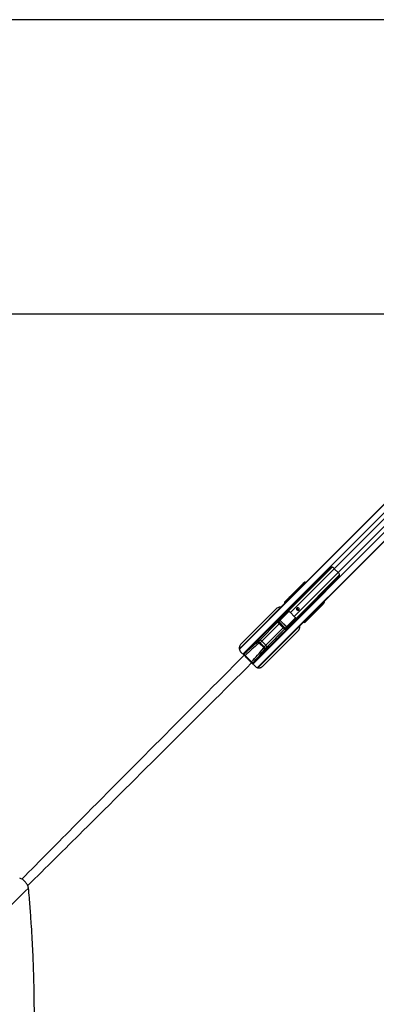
# Model space of a CAD drawing. Header units: millimetres. Extents: x 20 to 19305, y 40 to 15632.
# Tile 63 of 114: x 4544 to 5838, y 12038 to 15604. Entities that reach past the tile are written whole.
import ezdxf

# ---------------------------------------------------------------- set-up
doc = ezdxf.new("R2010")
doc.units = ezdxf.units.MM
doc.layers.add('COMPONENT_GEOMETRY', color=7, linetype='Continuous')
doc.styles.add('SLDTEXTSTYLE1', font='TXT', dxfattribs={"width": 0.75})
doc.dimstyles.new('SLDDIMSTYLE0', dxfattribs={"dimtxt": 150, "dimasz": 6.604, "dimexe": 0, "dimexo": 0.0625, "dimgap": 37.5, "dimtad": 0, "dimtih": 1, "dimtoh": 1, "dimdec": 0, "dimlfac": 0.5, "dimrnd": 1e-09, "dimzin": 12, "dimdsep": 46, "dimtxsty": 'SLDTEXTSTYLE1', "dimsah": 1, "dimcen": 0.09, "dimadec": 0, "dimazin": 3, "dimtfac": 1, "dimtdec": 0, "dimtofl": 0, "dimtmove": 0, "dimatfit": 3, "dimfxl": 1, "dimfrac": 2, "dimtolj": 1, "dimtzin": 12, "dimarcsym": 0})

# ---------------------------------------------------------------- blocks, each defined once
blk = doc.blocks.new('_D_1')
at = {"layer": 'COMPONENT_GEOMETRY', "color": 7, "ltscale": 2}
for p, q in [((5874.4, 15603.6), (730.9, 15603.6)), ((737.2, 15603.6), (737.2, 12620.7)), ((737.2, 9399.7), (737.2, 12382.6)), ((4049.4, 9399.7), (730.9, 9399.7))]:
    blk.add_line(p, q, dxfattribs=at)
for points in [[(737.2, 15603.6), (736.2, 15597), (738.2, 15597)], [(737.2, 9399.7), (738.2, 9406.3), (736.2, 9406.3)]]:
    blk.add_solid(points, dxfattribs=at)
at = {"layer": 'COMPONENT_GEOMETRY', "color": 7, "ltscale": 2, "insert": (515.5, 12576), "char_height": 150, "attachment_point": 1, "style": 'SLDTEXTSTYLE1'}
blk.add_mtext('3102', dxfattribs=at)

msp = doc.modelspace()

# ---------------------------------------------------------------- linework, layer by layer
at = {"color": 8, "linetype": 'Continuous', "lineweight": 25, "ltscale": 2}
for p, q in [((6551.47, 14534.14), (5341.11, 13323.78)), ((6568.58, 14520.72), (5353.93, 13306.06)), ((6550.96, 14534.65), (5560.48, 13544.16)), ((6604.36, 14484.94), (5389.71, 13270.28)), ((6617.79, 14467.82), (5407.16, 13257.19)), ((6618.29, 14467.31), (5632.67, 13481.69)), ((6520.13, 14450.4), (5685.18, 13615.46)), ((6534.05, 14436.48), (5699.11, 13601.53)), ((5677.2, 13620.64), (5519.32, 13462.76)), ((5685.18, 13615.46), (5525.96, 13456.24)), ((5699.11, 13601.53), (5539.88, 13442.31)), ((5704.29, 13593.55), (5546.41, 13435.67)), ((5573.07, 13557.3), (5571.54, 13558.67)), ((5573.78, 13560.15), (5574.91, 13559.14)), ((5554.18, 13537.86), (5340.93, 13324.61)), ((5508.66, 13495.94), (5508.74, 13496.02)), ((5508.99, 13494.16), (5509.46, 13494.62)), ((5509.27, 13493.88), (5509.74, 13494.34)), ((5509.36, 13493.63), (5509.37, 13493.61)), ((5516.98, 13501.21), (5515.79, 13502.63)), ((5516.38, 13503.5), (5515.85, 13502.97)), ((5516.06, 13502.78), (5517.19, 13501.42)), ((5516.57, 13503.94), (5516.64, 13504.02)), ((5516.9, 13502.15), (5517.36, 13502.62)), ((5517.36, 13502.62), (5517.87, 13502.11)), ((5518.93, 13503.16), (5518.42, 13503.67)), ((5519.31, 13504.57), (5519.82, 13504.06)), ((5527.21, 13511.44), (5525.84, 13513.09)), ((5526.1, 13513.23), (5527.42, 13511.65)), ((5642.31, 13487.89), (5640.95, 13489.42)), ((5642.79, 13491.26), (5643.79, 13490.14)), ((5620.31, 13469.34), (5407.96, 13256.98)), ((5489.15, 13429.57), (5521.03, 13461.45)), ((5521.4, 13461.12), (5489.39, 13429.11)), ((5515.76, 13463.07), (5514.76, 13461.76)), ((5596.73, 13442.19), (5595.09, 13443.56)), ((5595.3, 13443.77), (5596.88, 13442.45)), ((5479.59, 13421.39), (5414.91, 13356.72)), ((5485.12, 13415.86), (5422.11, 13352.85)), ((5479.52, 13421.46), (5481.4, 13423.34)), ((5512.76, 13405.74), (5544.82, 13437.81)), ((5545.13, 13437.41), (5513.22, 13405.5)), ((5546.16, 13435.78), (5545.3, 13434.72)), ((5577.26, 13425.73), (5577.27, 13425.71)), ((5577.99, 13426.09), (5577.53, 13425.62)), ((5578.27, 13425.81), (5577.81, 13425.34)), ((5586.28, 13432.14), (5584.86, 13433.33)), ((5585.07, 13433.54), (5586.42, 13432.41)), ((5585.76, 13434.22), (5586.27, 13433.71)), ((5585.8, 13433.25), (5586.27, 13433.71)), ((5586.62, 13432.2), (5587.15, 13432.73)), ((5587.32, 13434.77), (5586.81, 13435.28)), ((5587.71, 13436.18), (5588.22, 13435.67)), ((5499.51, 13401.47), (5436.5, 13338.46)), ((5505.04, 13395.94), (5440.37, 13331.27)), ((5505.11, 13395.87), (5506.99, 13397.75)), ((5358, 13306.39), (5355.76, 13304.23)), ((5390.03, 13274.36), (5387.88, 13272.12))]:
    msp.add_line(p, q, dxfattribs=at)
at = {"color": 7, "linetype": 'Continuous', "lineweight": 25, "ltscale": 2}
for p, q in [((6618.57, 14467.04), (5648.46, 13496.93)), ((6307.05, 14291.29), (5575.65, 13559.89)), ((5668.36, 13617.95), (5355.2, 13304.79)), ((5699.11, 13601.53), (5685.18, 13615.46)), ((5388.44, 13271.56), (5701.59, 13584.71)), ((5569.44, 13559.33), (5505.78, 13495.67)), ((5507.53, 13496.99), (5569.9, 13559.36)), ((5571.54, 13558.67), (5526.1, 13513.23)), ((5571.36, 13555.6), (5558.75, 13542.99)), ((5575.65, 13559.89), (5571.36, 13555.6)), ((5573.73, 13562.92), (5574.97, 13563.86)), ((5575.03, 13561.09), (5573.78, 13560.15)), ((5574.97, 13563.86), (5577.64, 13566.52)), ((5575.18, 13564.66), (5577.64, 13566.52)), ((5556.59, 13540.83), (5340.83, 13325.07)), ((5554.18, 13537.86), (5553.93, 13537.49)), ((5560.48, 13544.16), (5554.18, 13537.86)), ((5555.96, 13539.3), (5560.48, 13544.16)), ((5558.75, 13542.99), (5556.59, 13540.83)), ((5505.78, 13495.67), (5507.53, 13496.99)), ((5511.88, 13499.98), (5508.67, 13495.95)), ((5511.95, 13500.06), (5508.74, 13496.02)), ((5508.74, 13496.02), (5509.73, 13497.02)), ((5508.99, 13494.16), (5509.27, 13493.88)), ((5509.27, 13493.88), (5509.47, 13493.7)), ((5510.43, 13495.6), (5509.46, 13494.62)), ((5509.46, 13494.62), (5509.74, 13494.34)), ((5509.73, 13497.02), (5514.3, 13502.53)), ((5509.74, 13494.34), (5510.71, 13495.32)), ((5510.43, 13495.6), (5511.33, 13496.49)), ((5510.71, 13495.32), (5510.43, 13495.6)), ((5510.71, 13495.32), (5511.61, 13496.21)), ((5515.79, 13502.63), (5511.1, 13496.97)), ((5511.33, 13496.49), (5511.61, 13496.21)), ((5521.33, 13509.91), (5516.57, 13503.94)), ((5521.43, 13510.03), (5516.64, 13504.02)), ((5516.64, 13504.02), (5517.72, 13505.09)), ((5516.9, 13502.15), (5517.41, 13501.64)), ((5518.42, 13503.67), (5517.36, 13502.62)), ((5517.72, 13505.09), (5524.41, 13513.17)), ((5519.31, 13504.57), (5518.42, 13503.67)), ((5525.79, 13513.14), (5519.09, 13505.05)), ((5521.43, 13510.03), (5521.34, 13509.9)), ((5642.98, 13485.79), (5579.32, 13422.13)), ((5643.01, 13486.25), (5580.64, 13423.88)), ((5596.88, 13442.45), (5642.31, 13487.89)), ((5632.67, 13481.69), (5620.23, 13470.1)), ((5631.47, 13479.94), (5625.44, 13473.91)), ((5632.67, 13481.69), (5628.36, 13477.38)), ((5636.64, 13485.11), (5631.47, 13479.94)), ((5644.15, 13492.62), (5636.64, 13485.11)), ((5643.79, 13490.14), (5644.73, 13491.38)), ((5648.46, 13496.93), (5644.15, 13492.62)), ((5647.5, 13491.32), (5646.57, 13490.08)), ((5650.17, 13494), (5647.5, 13491.32)), ((5648.31, 13491.53), (5650.17, 13494)), ((5474.74, 13470.02), (5346.5, 13341.78)), ((5623.29, 13471.76), (5408.4, 13256.86)), ((5479.79, 13427.46), (5513.76, 13461.35)), ((5516.35, 13461.11), (5481.65, 13426.49)), ((5483.84, 13426.48), (5518.33, 13460.97)), ((5498.39, 13447.31), (5484.29, 13433.25)), ((5518.82, 13460.04), (5484.33, 13425.55)), ((5512.07, 13460.97), (5511.8, 13461.24)), ((5516.12, 13461.84), (5518.37, 13461.65)), ((5539.88, 13442.31), (5525.96, 13456.24)), ((5618.41, 13468.08), (5620.31, 13469.34)), ((5622.47, 13471.49), (5620.31, 13469.34)), ((5628.36, 13477.38), (5620.98, 13470.51)), ((5620.98, 13470.51), (5622.47, 13471.49)), ((5628.36, 13477.38), (5622.47, 13471.49)), ((5625.44, 13473.91), (5623.29, 13471.76)), ((5483.78, 13432.66), (5452.07, 13400.95)), ((5483.84, 13432.73), (5479.38, 13427)), ((5479.52, 13421.46), (5505.11, 13395.87)), ((5484.29, 13433.25), (5479.79, 13427.46)), ((5481.4, 13423.34), (5506.99, 13397.75)), ((5483.92, 13423.81), (5483.49, 13423.39)), ((5507.03, 13399.85), (5483.49, 13423.39)), ((5489.09, 13428.12), (5483.92, 13423.81)), ((5483.92, 13423.81), (5507.46, 13400.27)), ((5484.33, 13425.55), (5489.15, 13429.57)), ((5489.3, 13428.33), (5489.09, 13428.12)), ((5511.77, 13405.44), (5489.09, 13428.12)), ((5489.3, 13428.33), (5511.98, 13405.65)), ((5509.2, 13400.68), (5543.69, 13435.17)), ((5544.62, 13434.69), (5510.13, 13400.2)), ((5510.14, 13398), (5544.76, 13432.7)), ((5545, 13430.11), (5511.11, 13396.15)), ((5530.96, 13414.74), (5516.89, 13400.64)), ((5544.89, 13428.15), (5544.62, 13428.42)), ((5577.53, 13425.62), (5577.81, 13425.34)), ((5578.96, 13427.06), (5577.99, 13426.09)), ((5577.99, 13426.09), (5578.27, 13425.81)), ((5578.27, 13425.81), (5579.24, 13426.78)), ((5579.86, 13427.96), (5578.96, 13427.06)), ((5579.24, 13426.78), (5578.96, 13427.06)), ((5580.14, 13427.68), (5579.24, 13426.78)), ((5580.64, 13423.88), (5579.32, 13422.13)), ((5579.6, 13425.02), (5583.62, 13428.23)), ((5579.67, 13425.09), (5579.6, 13425.02)), ((5579.67, 13425.09), (5583.71, 13428.3)), ((5580.66, 13426.08), (5579.67, 13425.09)), ((5579.86, 13427.96), (5580.14, 13427.68)), ((5580.62, 13427.45), (5586.28, 13432.14)), ((5586.18, 13430.66), (5580.66, 13426.08)), ((5585.29, 13433.76), (5585.8, 13433.25)), ((5586.27, 13433.71), (5587.32, 13434.77)), ((5587.32, 13434.77), (5588.22, 13435.67)), ((5587.59, 13432.93), (5593.57, 13437.69)), ((5587.59, 13432.93), (5587.66, 13432.99)), ((5587.66, 13432.99), (5593.68, 13437.78)), ((5588.74, 13434.07), (5587.66, 13432.99)), ((5588.7, 13435.44), (5596.78, 13442.15)), ((5596.81, 13440.77), (5588.74, 13434.07)), ((5593.57, 13437.69), (5593.68, 13437.78)), ((5437.62, 13386.5), (5398.88, 13347.76)), ((5426.13, 13262.15), (5554.37, 13390.39)), ((5484.6, 13368.43), (5516.31, 13400.13)), ((5507.46, 13400.27), (5507.03, 13399.85)), ((5507.46, 13400.27), (5511.77, 13405.44)), ((5513.22, 13405.5), (5509.2, 13400.68)), ((5510.65, 13395.73), (5516.38, 13400.19)), ((5511.11, 13396.15), (5516.89, 13400.64)), ((5511.98, 13405.65), (5511.77, 13405.44)), ((5355.7, 13304.29), (5401.53, 13350.13)), ((5407.7, 13349.51), (5414.91, 13356.72)), ((5414.38, 13345.12), (5416.63, 13347.38)), ((5428.77, 13330.74), (5414.38, 13345.12)), ((5416.63, 13347.38), (5422.11, 13352.85)), ((5416.63, 13347.38), (5431.02, 13332.99)), ((5422.11, 13352.85), (5436.5, 13338.46)), ((5431.02, 13332.99), (5436.5, 13338.46)), ((5431.41, 13315.23), (5470.15, 13353.98)), ((5346.5, 13313.49), (5358.24, 13301.75)), ((5361.48, 13301.38), (5385.03, 13277.83)), ((5387.94, 13272.05), (5433.78, 13317.89)), ((5428.77, 13330.74), (5431.02, 13332.99)), ((5433.16, 13324.06), (5440.37, 13331.27)), ((5385.4, 13274.59), (5397.85, 13262.15))]:
    msp.add_line(p, q, dxfattribs=at)
at = {"color": 7, "linetype": 'Continuous', "lineweight": 25, "ltscale": 2, "flags": 128}
for points in [[(6535.83, 14536.92), (5962.48, 14536.89), (5333.11, 14536.86), (4692.52, 14536.84), (4051.92, 14536.84)], [(5556.39, 13465.68), (5557.4, 13467.22), (5557.71, 13469.06), (5557.28, 13470.93), (5556.18, 13472.53), (5554.58, 13473.63), (5552.71, 13474.06), (5550.86, 13473.75), (5549.32, 13472.75), (5548.32, 13471.21), (5548.01, 13469.36), (5548.44, 13467.49), (5549.54, 13465.89), (5551.14, 13464.79), (5553.01, 13464.36), (5554.85, 13464.67), (5556.39, 13465.68)], [(5445.02, 13393.56), (5445.05, 13393.59), (5447.96, 13396.64), (5450.42, 13399.24), (5452.08, 13400.96), (5452.69, 13401.51), (5452.15, 13400.83), (5450.51, 13399.06), (5449.35, 13397.85), (5448, 13396.49), (5446.53, 13395.03), (5444.98, 13393.52), (5441.93, 13390.61), (5439.33, 13388.15), (5437.62, 13386.5), (5437.62, 13386.5)], [(5470.15, 13353.98), (5470.15, 13353.98), (5471.81, 13355.69), (5474.26, 13358.29), (5477.18, 13361.34), (5478.69, 13362.89), (5480.14, 13364.36), (5481.5, 13365.7), (5482.71, 13366.87), (5484.48, 13368.5), (5485.15, 13369.04), (5484.6, 13368.43), (5484.6, 13368.43)]]:
    msp.add_lwpolyline(points, dxfattribs=at)
at = {"color": 7, "linetype": 'Continuous', "lineweight": 25, "ltscale": 4}
for centre, radius, start, end in [((5653.68, 13584.05), 44.48, 44.91701, 52.2174), ((5667.7, 13570.04), 44.48, 37.7826, 45.08299), ((5570.11, 13557.59), 1.79, 37.06255, 96.71611), ((5575.17, 13561.56), 1.98, 136.71804, 225.53722), ((5576.41, 13562.5), 1.98, 136.71804, 225.53722), ((5570.02, 13527.42), 18.97, 135.04205, 146.63391), ((5572.17, 13529.59), 18.96, 135.04062, 146.5012), ((5510.39, 13496.29), 0.98, 43.84159, 132.60746), ((5511.86, 13500.28), 0.237, 231.60559, 292.6194), ((5514.21, 13502.73), 0.222, 233.45025, 294.03615), ((5514.77, 13503.78), 1.34, 310.97094, 322.92229), ((5515.52, 13503.46), 0.878, 288.39776, 308.24261), ((5518.38, 13504.37), 0.98, 43.84159, 132.60746), ((5521.35, 13510.18), 0.178, 240.82905, 298.86446), ((5524.33, 13513.3), 0.161, 245.16082, 301.16039), ((5525.59, 13513.9), 0.796, 284.95016, 307.21236), ((5525.56, 13513.92), 0.878, 288.39776, 308.24261), ((5641.24, 13486.46), 1.79, 353.28389, 52.93745), ((5645.21, 13491.52), 1.98, 224.46278, 313.28196), ((5646.15, 13492.77), 1.98, 224.46278, 313.28196), ((5515.07, 13461.23), 0.618, 119.68669, 153.40952), ((5514.87, 13461.05), 1.48, 2.45616, 32.46435), ((5516.42, 13461.4), 1.96, 347.3695, 7.26925), ((5517.72, 13460.06), 1.1, 359.03324, 55.99224), ((5518.04, 13460.69), 1.01, 320.15341, 71.30529), ((5567.72, 13498.05), 59.1, 219.54783, 225.03629), ((5554.23, 13470.59), 5.05, 147.85467, 302.14533), ((5553.85, 13470.5), 3.27, 80.87202, 228.67567), ((5554.13, 13470.23), 3.27, 221.86542, 8.5869), ((5609.88, 13485.18), 18.97, 303.36609, 314.95795), ((5612.04, 13487.34), 18.97, 303.36609, 314.95795), ((5479.83, 13425.27), 2.2, 33.96086, 90.86869), ((5483.23, 13425.57), 1.1, 359.03324, 55.99224), ((5489.7, 13429.56), 0.549, 179.03324, 235.99224), ((5581.7, 13484.07), 59.1, 224.96371, 230.45217), ((5544.34, 13434.39), 1.01, 18.69471, 129.84659), ((5543.71, 13434.07), 1.1, 34.00776, 90.96676), ((5545.05, 13432.77), 1.96, 82.73075, 102.6305), ((5544.7, 13431.23), 1.48, 57.53565, 87.54384), ((5544.88, 13431.42), 0.618, 296.59048, 330.31331), ((5579.94, 13426.75), 0.98, 317.39254, 46.15841), ((5583.93, 13428.21), 0.237, 157.3806, 218.39441), ((5586.38, 13430.57), 0.222, 155.96385, 216.54975), ((5587.11, 13431.87), 0.878, 141.75739, 161.60224), ((5587.43, 13431.13), 1.34, 127.07771, 139.02906), ((5588.02, 13434.73), 0.98, 317.39254, 46.15841), ((5593.83, 13437.7), 0.178, 151.13554, 209.17095), ((5597.57, 13441.91), 0.878, 141.75739, 161.60224), ((5597.55, 13441.94), 0.796, 142.78764, 165.04984), ((5596.95, 13440.68), 0.161, 148.83961, 204.83918), ((5509.22, 13399.58), 1.1, 34.00776, 90.96676), ((5508.91, 13396.18), 2.2, 359.13131, 56.03914), ((5513.21, 13406.05), 0.549, 214.00776, 270.96676), ((5423.27, 13323.09), 34.66, 103.95922, 140.55938), ((5424.1, 13321.2), 36.69, 104.49946, 127.95423), ((5421.75, 13354.55), 14.92, 199.71769, 223.07071), ((5414.13, 13346.65), 10.1, 37.87112, 85.57307), ((5430.3, 13330.49), 10.1, 4.42693, 52.12888), ((5368.75, 13310.14), 11.39, 199.25844, 230.26642), ((5364.18, 13312.36), 1, 62.4576, 135), ((5438.19, 13338.1), 14.92, 226.92929, 250.28231), ((5406.98, 13339.47), 34.39, 309.29186, 346.18954), ((5404.85, 13340.45), 36.69, 322.04577, 345.50054), ((5393.79, 13285.11), 11.39, 219.73358, 250.74156), ((5396, 13280.54), 1, 315, 27.5424)]:
    msp.add_arc(centre, radius, start, end, dxfattribs=at)
at = {"color": 8, "linetype": 'Continuous', "lineweight": 25, "ltscale": 4}
for centre, radius, start, end in [((5507.75, 13495.32), 1.68, 40.11369, 97.3551), ((5517.63, 13485.3), 11.74, 134.84469, 138.74924), ((5568.95, 13433.99), 11.74, 311.25076, 315.15531), ((5578.97, 13424.1), 1.68, 352.6449, 49.88631)]:
    msp.add_arc(centre, radius, start, end, dxfattribs=at)
at = {"color": 7, "linetype": 'Continuous', "lineweight": 25, "ltscale": 4}
for centre, major_axis, ratio, start_param, end_param in [((5684.5, 13442.46), (221.5, 221.5), 0.5107684, 1.5707963, 1.6398026), ((5688.79, 13446.75), (221.5, 221.5), 0.5107684, 1.5707963, 1.6406095), ((5571.17, 13560.66), (4.33, 4.18), 0.0438581, 0.3439498, 1.939496), ((5571.05, 13560.25), (2.88, 2.79), 0.0438581, 0.3439498, 1.939496), ((5572.44, 13558.81), (1.57, 1.28), 0.2462972, 0.3800283, 1.9755744), ((5581.82, 13562.22), (4.24, -4.24), 0.3295798, 2.0395283, 3.0955894), ((5555.55, 13539.1), (1.68, 1.76), 0.0656844, 2.7914656, 4.8889634), ((5508.8, 13492.98), (3.69, -1.73), 0.9084912, 2.8237982, 4.3957505), ((5510.43, 13494.21), (3.27, -2.34), 0.932843, 2.9867722, 4.5587245), ((5509.81, 13494.97), (1.06, -1.06), 0.3305965, 3.1764992, 4.712389), ((5510.8, 13495.97), (1.06, -1.06), 0.3524771, 3.1764992, 4.712389), ((5511.46, 13496.63), (0.354, -0.354), 0.3743577, 3.1764992, 4.712389), ((5465.9, 13452.54), (71.32, 74.15), 0.0006481, 5.4092127, 5.4533618), ((5466.26, 13452.19), (70.97, 74.51), 0.0008516, 5.4109204, 5.4550695), ((5514.8, 13501.57), (0.83, 1.22), 0.6768411, 6.0573316, 6.2513323), ((5514.74, 13501.39), (1.06, 1.62), 0.7727027, 6.0539511, 6.2479518), ((5517.71, 13502.97), (1.06, -1.06), 0.3305965, 3.1764992, 4.712389), ((5518.79, 13504.05), (1.06, -1.06), 0.3524771, 3.1764992, 4.712389), ((5519.45, 13504.7), (0.354, -0.354), 0.3743577, 3.1764992, 4.712389), ((5465.9, 13452.54), (71.32, 74.15), 0.0006481, 5.6002556, 5.6700895), ((5466.26, 13452.19), (70.97, 74.51), 0.0008516, 5.6019633, 5.6717972), ((5527.03, 13513.66), (1.77, -1.77), 0.5087004, 4.5118264, 4.5378561), ((5527.36, 13513.99), (1.41, -1.41), 0.7241758, 4.5118264, 4.5378561), ((5531.01, 13605.76), (222.39, 222.39), 0.5087356, 4.6425758, 4.712389), ((5535.32, 13610.06), (222.39, 222.39), 0.5087356, 4.6425758, 4.712389), ((5642.46, 13488.8), (1.28, 1.57), 0.2462972, 4.3076109, 5.903157), ((5644.31, 13487.52), (4.18, 4.33), 0.0438581, 4.3436893, 5.9392355), ((5643.9, 13487.41), (2.79, 2.88), 0.0438581, 4.3436893, 5.9392355), ((5645.87, 13498.17), (-4.24, 4.24), 0.3295798, 3.1875959, 4.243657), ((5479.06, 13430.6), (192.03, 191.31), 0.0067039, 4.8065492, 4.8845862), ((5515.41, 13453.68), (5.76, 5.76), 0.8205601, 0.4800861, 0.7564561), ((5579.04, 13508.15), (84.02, 68.6), 0.0107882, 2.3218814, 2.3610846), ((5620.03, 13469.7), (1.76, 1.68), 0.0656844, 1.3963176, 3.4917197), ((5482.55, 13424.57), (2.8, 3.2), 0.9399897, 1.4841326, 3.0830343), ((5483.02, 13425.03), (1.51, 1.79), 0.8534878, 1.4707385, 3.0696403), ((5485.31, 13425.12), (1.89, 1.66), 0.7960113, 1.6519995, 3.1931135), ((5485.08, 13424.89), (1.2, 1.04), 0.6306565, 1.6531679, 3.1942819), ((5487.03, 13430.32), (3.02, 3.58), 0.8534878, 1.4707385, 1.617673), ((5489.87, 13428.88), (0.811, 0.731), 0.9160627, 1.6419372, 3.1830512), ((5489.76, 13428.77), (0.472, 0.414), 0.7960113, 1.6519995, 3.1931135), ((5514.25, 13395.41), (191.31, 192.03), 0.0067039, 1.3986212, 1.4766361), ((5591.8, 13495.39), (68.6, 84.02), 0.0107882, 3.9221007, 3.9613039), ((5537.33, 13431.76), (5.76, 5.76), 0.8205601, 5.5267292, 5.8030992), ((5576.63, 13425.15), (-1.73, 3.69), 0.9084912, 1.8874348, 3.4593871), ((5577.86, 13426.78), (-2.34, 3.27), 0.932843, 1.7244608, 3.2964131), ((5578.62, 13426.16), (1.06, -1.06), 0.3305965, 4.712389, 6.2482787), ((5579.62, 13427.15), (1.06, -1.06), 0.3524771, 4.712389, 6.2482787), ((5580.27, 13427.81), (0.354, -0.354), 0.3743577, 4.712389, 6.2482787), ((5535.84, 13382.61), (74.51, 70.97), 0.0008516, 0.8281158, 0.8722649), ((5536.19, 13382.26), (74.15, 71.32), 0.0006481, 0.8298235, 0.8739726), ((5586.62, 13434.07), (1.06, -1.06), 0.3305965, 4.712389, 6.2482787), ((5585.22, 13431.15), (1.22, 0.83), 0.6768411, 0.031853, 0.2258537), ((5585.04, 13431.09), (1.62, 1.06), 0.7727027, 0.0352335, 0.2292342), ((5587.69, 13435.14), (1.06, -1.06), 0.3524771, 4.712389, 6.2482787), ((5588.35, 13435.8), (0.354, -0.354), 0.3743577, 4.712389, 6.2482787), ((5535.84, 13382.61), (74.51, 70.97), 0.0008516, 0.6113881, 0.681222), ((5536.19, 13382.26), (74.15, 71.32), 0.0006481, 0.6130958, 0.6829297), ((5597.31, 13443.38), (1.77, -1.77), 0.5087004, 4.8869219, 4.9129515), ((5597.64, 13443.71), (1.41, -1.41), 0.7241758, 4.8869219, 4.9129515), ((5508.21, 13398.9), (3.2, 2.8), 0.9399897, 3.200151, 4.7990528), ((5508.68, 13399.37), (1.79, 1.51), 0.8534878, 3.213545, 4.8124468), ((5508.77, 13401.66), (1.66, 1.89), 0.7960113, 3.0900718, 4.6311858), ((5508.53, 13401.43), (1.04, 1.2), 0.6306565, 3.0889034, 4.6300174), ((5512.53, 13406.23), (0.731, 0.811), 0.9160627, 3.1001341, 4.6412481), ((5512.41, 13406.11), (0.414, 0.472), 0.7960113, 3.0900718, 4.6311858), ((5513.97, 13403.38), (3.58, 3.02), 0.8534878, 4.6655123, 4.8124468), ((5503.26, 13127.36), (305, 305), 0.5324147, 1.3617427, 1.5154062), ((5502.58, 13126.68), (303.43, 303.43), 0.5211931, 1.3617427, 1.5154062), ((5412.35, 13343.09), (-5.66, 5.66), 0.7578134, 4.712389, 6.0741317), ((5411.67, 13342.41), (2.71, 2.71), 0.5211931, 0, 1.3617427), ((5210.33, 13418.93), (303.43, 303.43), 0.5211931, 4.7677791, 4.9214426), ((5211.01, 13419.61), (305, 305), 0.5324147, 4.7677791, 4.9214426), ((5426.06, 13328.02), (2.71, 2.71), 0.5211931, 4.9214426, 6.2831853), ((5426.74, 13328.7), (-5.66, 5.66), 0.7578134, 3.3506463, 4.712389)]:
    msp.add_ellipse(centre, major_axis=major_axis, ratio=ratio, start_param=start_param, end_param=end_param, dxfattribs=at)
at = {"color": 8, "linetype": 'Continuous', "lineweight": 25, "ltscale": 4}
for centre, major_axis, ratio, start_param, end_param in [((5579.14, 13559.55), (-4.24, 4.24), 0.3295099, 5.1803848, 6.237318), ((5577.81, 13558.22), (2.83, -2.83), 0.3295798, 2.3137493, 3.0955894), ((5510.68, 13494.95), (1.85, -0.86), 0.9084912, 4.074793, 4.3957505), ((5511.74, 13496.34), (0.354, -0.354), 0.3743577, 4.712389, 5.266749), ((5641.86, 13494.16), (-2.83, 2.83), 0.3295798, 3.1875959, 3.969436), ((5643.2, 13495.5), (4.24, -4.24), 0.3295099, 0.0458673, 1.1028005), ((5496.41, 13440.72), (28.45, 34.84), 0.0109144, 5.3549514, 5.4147331), ((5524.37, 13412.76), (34.84, 28.45), 0.0109144, 0.8684522, 0.9282339), ((5578.6, 13427.03), (-0.86, 1.85), 0.9084912, 1.8874348, 2.2076697), ((5579.99, 13428.09), (0.354, -0.354), 0.3743577, 4.158029, 4.712389)]:
    msp.add_ellipse(centre, major_axis=major_axis, ratio=ratio, start_param=start_param, end_param=end_param, dxfattribs=at)
at = {"color": 7, "linetype": 'Continuous', "lineweight": 25, "ltscale": 2}
for points, knots in [([(5680.93, 13619.21), (5680.11, 13619.7), (5678.46, 13620.68), (5675.42, 13620.98), (5672.67, 13620.51), (5670.43, 13619.52), (5669.11, 13618.65), (5668.55, 13618.12), (5668.36, 13617.95)], [0, 0, 0, 0, 0.21292834, 0.4246049, 0.67677118, 0.83002636, 0.94448477, 1, 1, 1, 1]), ([(5701.59, 13584.71), (5701.93, 13585.1), (5702.73, 13585.99), (5703.85, 13588.15), (5704.59, 13590.98), (5704.53, 13594.37), (5703.4, 13596.33), (5702.85, 13597.29)], [0, 0, 0, 0, 0.1096269, 0.2567278, 0.4997884, 0.7551779, 1, 1, 1, 1]), ([(5508.67, 13495.95), (5508.6, 13495.83), (5508.47, 13495.63), (5508.43, 13495.29), (5508.46, 13494.99), (5508.58, 13494.69), (5508.76, 13494.41), (5508.92, 13494.23), (5508.99, 13494.16)], [0, 0, 0, 0, 0.1995794, 0.3513074, 0.4943159, 0.6461802, 0.8522295, 1, 1, 1, 1]), ([(5514.08, 13502.56), (5514.17, 13502.64), (5514.34, 13502.81), (5514.68, 13503.03), (5515.07, 13503.17), (5515.49, 13503.16), (5515.73, 13503.04), (5515.85, 13502.97)], [0, 0, 0, 0, 0.1896653, 0.387972, 0.5975579, 0.804387, 1, 1, 1, 1]), ([(5515.66, 13502.77), (5515.56, 13502.83), (5515.4, 13502.93), (5515.18, 13502.96), (5515, 13502.95), (5514.87, 13502.92), (5514.68, 13502.84), (5514.49, 13502.72), (5514.37, 13502.59), (5514.3, 13502.53)], [0, 0, 0, 0, 0.204018, 0.3683635, 0.408955, 0.5625699, 0.6085277, 0.8027053, 1, 1, 1, 1]), ([(5516.57, 13503.94), (5516.5, 13503.82), (5516.37, 13503.62), (5516.33, 13503.28), (5516.37, 13502.99), (5516.48, 13502.68), (5516.66, 13502.4), (5516.83, 13502.23), (5516.9, 13502.15)], [0, 0, 0, 0, 0.1995794, 0.3513074, 0.4943159, 0.6461802, 0.8522295, 1, 1, 1, 1]), ([(5524.26, 13513.16), (5524.35, 13513.24), (5524.5, 13513.39), (5524.77, 13513.57), (5525.06, 13513.68), (5525.39, 13513.7), (5525.62, 13513.63), (5525.87, 13513.5), (5525.98, 13513.37), (5526.07, 13513.27)], [0, 0, 0, 0, 0.1677551, 0.3094261, 0.4421052, 0.5973632, 0.7692312, 0.8002226, 1, 1, 1, 1]), ([(5525.79, 13513.14), (5525.72, 13513.22), (5525.56, 13513.4), (5525.28, 13513.53), (5525.03, 13513.54), (5524.87, 13513.5), (5524.75, 13513.44), (5524.67, 13513.39), (5524.54, 13513.29), (5524.47, 13513.23), (5524.41, 13513.17)], [0, 0, 0, 0, 0.2158633, 0.4289558, 0.5802581, 0.6862162, 0.7010964, 0.8134316, 0.8319841, 1, 1, 1, 1]), ([(5636.64, 13485.11), (5636.42, 13484.89), (5635.97, 13484.44), (5635.04, 13483.53), (5634.05, 13482.56), (5633.1, 13481.6), (5632.29, 13480.79), (5631.72, 13480.2), (5631.48, 13479.95), (5631.47, 13479.94), (5631.47, 13479.94)], [0, 0, 0, 0, 0.1335987, 0.2671966, 0.4008119, 0.5344211, 0.6680123, 0.8016105, 0.9352267, 1, 1, 1, 1]), ([(5491.43, 13475.67), (5489.47, 13475.76), (5485.52, 13475.96), (5479.52, 13473.97), (5476.41, 13471.39), (5474.74, 13470.02)], [0, 0, 0, 0, 0.3140447, 0.6332645, 1, 1, 1, 1]), ([(5519.32, 13462.76), (5518.99, 13462.9), (5518.26, 13463.21), (5516.68, 13463.33), (5514.54, 13462.95), (5512.51, 13461.9), (5511.3, 13460.89), (5510.88, 13460.46), (5510.87, 13460.46)], [0, 0, 0, 0, 0.1251326, 0.2780419, 0.492841, 0.8046421, 0.9973287, 1, 1, 1, 1]), ([(5513.76, 13461.35), (5513.77, 13461.35), (5513.88, 13461.45), (5514.18, 13461.66), (5514.55, 13461.73), (5514.76, 13461.76)], [0, 0, 0, 0, 0.0107059, 0.4231481, 1, 1, 1, 1]), ([(5513.76, 13461.35), (5513.76, 13461.35), (5513.84, 13461.41), (5514.05, 13461.53), (5514.35, 13461.51), (5514.52, 13461.5)], [0, 0, 0, 0, 0.010706, 0.4231493, 1, 1, 1, 1]), ([(5516.35, 13461.11), (5516.08, 13461.18), (5515.71, 13461.28), (5515.21, 13461.38), (5514.85, 13461.45), (5514.63, 13461.49), (5514.52, 13461.5)], [0, 0, 0, 0, 0.4255346, 0.5656144, 0.7944513, 1, 1, 1, 1]), ([(5514.76, 13461.76), (5514.84, 13461.77), (5515.01, 13461.77), (5515.47, 13461.81), (5515.85, 13461.83), (5516.12, 13461.84)], [0, 0, 0, 0, 0.1841913, 0.4072131, 1, 1, 1, 1]), ([(5522.15, 13460.42), (5521.51, 13461.1), (5520.62, 13462.03), (5519.6, 13462.6), (5519.32, 13462.76)], [0, 0, 0, 0, 0.7198695, 1, 1, 1, 1]), ([(5546.41, 13435.67), (5545.96, 13436.4), (5545.32, 13437.41), (5544.34, 13438.26), (5544.07, 13438.5)], [0, 0, 0, 0, 0.720131, 1, 1, 1, 1]), ([(5544.11, 13427.22), (5544.11, 13427.23), (5544.54, 13427.66), (5545.55, 13428.86), (5546.59, 13430.9), (5546.98, 13433.03), (5546.86, 13434.61), (5546.55, 13435.34), (5546.41, 13435.67)], [0, 0, 0, 0, 0.0026713, 0.1953579, 0.507159, 0.7219581, 0.8748674, 1, 1, 1, 1]), ([(5545.15, 13430.87), (5545.13, 13430.98), (5545.1, 13431.2), (5545, 13431.73), (5544.88, 13432.25), (5544.79, 13432.61), (5544.76, 13432.7)], [0, 0, 0, 0, 0.2055736, 0.4344383, 0.8552633, 1, 1, 1, 1]), ([(5545, 13430.11), (5545, 13430.12), (5545.1, 13430.23), (5545.31, 13430.52), (5545.37, 13430.9), (5545.41, 13431.12)], [0, 0, 0, 0, 0.0107069, 0.4125943, 1, 1, 1, 1]), ([(5545, 13430.11), (5545, 13430.12), (5545.06, 13430.19), (5545.18, 13430.4), (5545.16, 13430.69), (5545.15, 13430.87)], [0, 0, 0, 0, 0.0107069, 0.4125955, 1, 1, 1, 1]), ([(5545.3, 13434.72), (5545.37, 13434.31), (5545.52, 13433.57), (5545.5, 13432.82), (5545.49, 13432.47)], [0, 0, 0, 0, 0.544713, 1, 1, 1, 1]), ([(5545.49, 13432.47), (5545.48, 13432.2), (5545.45, 13431.82), (5545.42, 13431.36), (5545.42, 13431.19), (5545.41, 13431.12)], [0, 0, 0, 0, 0.5927869, 0.8158087, 1, 1, 1, 1]), ([(5554.37, 13390.39), (5555.74, 13392.01), (5558.48, 13395.27), (5560.23, 13401.57), (5560.55, 13406.19), (5559.86, 13408.21), (5559.83, 13408.3)], [0, 0, 0, 0, 0.3358615, 0.6728418, 0.9857187, 1, 1, 1, 1]), ([(5577.36, 13425.83), (5577.38, 13425.79), (5577.43, 13425.72), (5577.49, 13425.66), (5577.53, 13425.62)], [0, 0, 0, 0, 0.4679841, 1, 1, 1, 1]), ([(5577.81, 13425.34), (5577.88, 13425.27), (5578.09, 13425.08), (5578.44, 13424.87), (5578.86, 13424.77), (5579.26, 13424.81), (5579.48, 13424.95), (5579.6, 13425.02)], [0, 0, 0, 0, 0.1526816, 0.4213754, 0.6263891, 0.8018835, 1, 1, 1, 1]), ([(5585.8, 13433.25), (5585.88, 13433.18), (5586.09, 13432.98), (5586.44, 13432.77), (5586.86, 13432.68), (5587.26, 13432.72), (5587.47, 13432.85), (5587.59, 13432.93)], [0, 0, 0, 0, 0.1526816, 0.4213754, 0.6263891, 0.8018835, 1, 1, 1, 1]), ([(5586.18, 13430.66), (5586.26, 13430.74), (5586.41, 13430.89), (5586.57, 13431.18), (5586.62, 13431.47), (5586.57, 13431.76), (5586.47, 13431.92), (5586.42, 13432.01)], [0, 0, 0, 0, 0.2616949, 0.4547577, 0.6342319, 0.8078503, 1, 1, 1, 1]), ([(5586.62, 13432.2), (5586.68, 13432.09), (5586.8, 13431.88), (5586.82, 13431.51), (5586.73, 13431.14), (5586.51, 13430.76), (5586.32, 13430.55), (5586.2, 13430.43)], [0, 0, 0, 0, 0.1837229, 0.3577538, 0.5459259, 0.7461896, 1, 1, 1, 1]), ([(5596.81, 13440.77), (5596.87, 13440.82), (5596.98, 13440.93), (5597.08, 13441.08), (5597.14, 13441.21), (5597.17, 13441.3), (5597.19, 13441.45), (5597.17, 13441.64), (5597.05, 13441.89), (5596.9, 13442.06), (5596.8, 13442.14), (5596.78, 13442.15)], [0, 0, 0, 0, 0.1655111, 0.2835853, 0.3149316, 0.4135053, 0.4333733, 0.5928838, 0.760419, 0.9651718, 1, 1, 1, 1]), ([(5596.92, 13442.42), (5596.94, 13442.41), (5597.06, 13442.31), (5597.23, 13442.1), (5597.34, 13441.77), (5597.34, 13441.45), (5597.23, 13441.14), (5597.04, 13440.86), (5596.88, 13440.7), (5596.8, 13440.61)], [0, 0, 0, 0, 0.0324038, 0.2220781, 0.3811988, 0.5433613, 0.6728153, 0.8347469, 1, 1, 1, 1]), ([(5346.5, 13341.78), (5345.68, 13340.86), (5344.05, 13339.04), (5341.74, 13334.85), (5340.55, 13330.16), (5340.66, 13325.33), (5341.44, 13321.61), (5342.95, 13318.06), (5344.74, 13315.35), (5346.08, 13313.94), (5346.5, 13313.49)], [0, 0, 0, 0, 0.1137423, 0.2275484, 0.4536506, 0.5755272, 0.6973834, 0.820633, 0.9438023, 1, 1, 1, 1]), ([(5484.6, 13368.43), (5484.1, 13367.94), (5483.1, 13366.96), (5480.38, 13364.4), (5478.26, 13362.39), (5477.22, 13361.38), (5477.21, 13361.37)], [0, 0, 0, 0, 0.3346574, 0.6673089, 0.9968828, 1, 1, 1, 1]), ([(5358.24, 13301.75), (5360.35, 13299.64), (5364.63, 13295.36), (5371.46, 13288.53), (5378.52, 13281.47), (5383.08, 13276.91), (5385.4, 13274.59)], [0, 0, 0, 0, 0.23888, 0.4846364, 0.7381427, 1, 1, 1, 1]), ([(5397.85, 13262.15), (5398.75, 13261.34), (5400.55, 13259.72), (5404.69, 13257.43), (5409.3, 13256.22), (5414.06, 13256.29), (5417.75, 13257.01), (5421.3, 13258.46), (5424.11, 13260.26), (5425.61, 13261.66), (5426.13, 13262.15)], [0, 0, 0, 0, 0.111634, 0.2233339, 0.4451896, 0.5656417, 0.6860843, 0.8099139, 0.9336742, 1, 1, 1, 1]), ([(4576.52, 12458.73), (4575.31, 12462.56), (4573.45, 12468.46), (4569.3, 12475.66), (4565.44, 12480.82), (4560.89, 12485.45), (4555.79, 12489.37), (4550.28, 12492.61), (4546.39, 12494.17), (4544.42, 12494.97)], [0, 0, 0, 0, 0.2383638, 0.3663808, 0.4913272, 0.6205367, 0.7504462, 0.8732427, 1, 1, 1, 1]), ([(4576.52, 12458.73), (4541.44, 12424.51), (4483.56, 12368.07), (4402.35, 12290.09), (4344.53, 12235.55), (4297.77, 12192.5), (4262.22, 12160.71), (4226.21, 12129.43), (4201.18, 12109.68), (4188.66, 12099.81)], [0, 0, 0, 0, 0.27769504, 0.45813139, 0.6385805, 0.72887492, 0.81916745, 0.90959129, 1, 1, 1, 1]), ([(4574.78, 11477.72), (4576.31, 11500.56), (4579.41, 11546.97), (4584.07, 11617.56), (4588.42, 11690.08), (4592.21, 11764.33), (4595.19, 11840.27), (4596.91, 11909.15), (4597.66, 11970.77), (4597.71, 12024.95), (4597.13, 12080.26), (4595.87, 12136.96), (4594.06, 12189.96), (4591.87, 12239.32), (4589.43, 12285.15), (4586.88, 12326.04), (4584.39, 12361.86), (4582.09, 12392.51), (4579.49, 12424.93), (4577.53, 12447.18), (4576.52, 12458.73)], [0, 0, 0, 0, 0.0699474, 0.1421134, 0.216098, 0.2918514, 0.3691691, 0.4481615, 0.502253, 0.5573434, 0.6135897, 0.6711755, 0.730548, 0.7755281, 0.8220901, 0.8707305, 0.900633, 0.9317723, 0.9646054, 1, 1, 1, 1])]:
    msp.add_open_spline(points, degree=3, knots=knots, dxfattribs=at)
at = {"color": 8, "linetype": 'Continuous', "lineweight": 25, "ltscale": 2}
for points, knots in [([(5511.07, 13498.96), (5511.13, 13499.16), (5511.26, 13499.57), (5511.56, 13499.92), (5511.71, 13500.09)], [0, 0, 0, 0, 0.4930177, 1, 1, 1, 1]), ([(5520.69, 13509.11), (5520.74, 13509.24), (5520.85, 13509.57), (5521.11, 13509.86), (5521.26, 13510.03)], [0, 0, 0, 0, 0.4000337, 1, 1, 1, 1]), ([(5518.37, 13461.65), (5518.56, 13461.81), (5518.96, 13462.13), (5519.36, 13462.45), (5519.56, 13462.62)], [0, 0, 0, 0, 0.4931943, 1, 1, 1, 1]), ([(5545.41, 13431.12), (5545.71, 13431.34), (5546.15, 13431.68), (5546.58, 13432), (5546.72, 13432.11)], [0, 0, 0, 0, 0.6758429, 1, 1, 1, 1]), ([(5583.74, 13428.06), (5583.69, 13428.02), (5583.43, 13427.78), (5583.06, 13427.53), (5582.69, 13427.43), (5582.59, 13427.41)], [0, 0, 0, 0, 0.1385006, 0.7576606, 1, 1, 1, 1]), ([(5593.68, 13437.61), (5593.63, 13437.57), (5593.36, 13437.33), (5593.04, 13437.09), (5592.74, 13437), (5592.68, 13436.99)], [0, 0, 0, 0, 0.160783, 0.8477094, 1, 1, 1, 1]), ([(4552.42, 12491.18), (4618.05, 12557.58), (4784.7, 12726.18), (5053.56, 12996.2), (5256.68, 13199.9), (5358.24, 13301.75)], [0, 0, 0, 0, 0.2451747, 0.6225869, 1, 1, 1, 1]), ([(5361.48, 13301.38), (5360.96, 13300.92), (5360.44, 13300.46), (5359.99, 13300.01), (5359.99, 13300)], [0, 0, 0, 0, 0.9917979, 1, 1, 1, 1]), ([(5385.4, 13274.59), (5283.55, 13173.03), (5079.84, 12969.91), (4809.34, 12700.57), (4640.24, 12533.43), (4573.35, 12467.32)], [0, 0, 0, 0, 0.3767289, 0.7534584, 1, 1, 1, 1]), ([(5385.03, 13277.83), (5384.57, 13277.31), (5384.11, 13276.8), (5383.66, 13276.34), (5383.65, 13276.34)], [0, 0, 0, 0, 0.9917979, 1, 1, 1, 1])]:
    msp.add_open_spline(points, degree=3, knots=knots, dxfattribs=at)

# ---------------------------------------------------------------- dimensions: what is measured, and where the dimension line sits
at = {"layer": 'COMPONENT_GEOMETRY', "color": 7, "ltscale": 2}
dim = msp.add_linear_dim(base=(737.21, 9399.71), p1=(5876.92, 15603.64), p2=(4051.92, 9399.71), angle=90, dimstyle='SLDDIMSTYLE0', dxfattribs=at)
dim.commit()
dim.dimension.update_dxf_attribs({"geometry": '_D_1', "text_midpoint": (737.21, 12501.67), "dimtype": 160})

doc.saveas('drawing.dxf')
